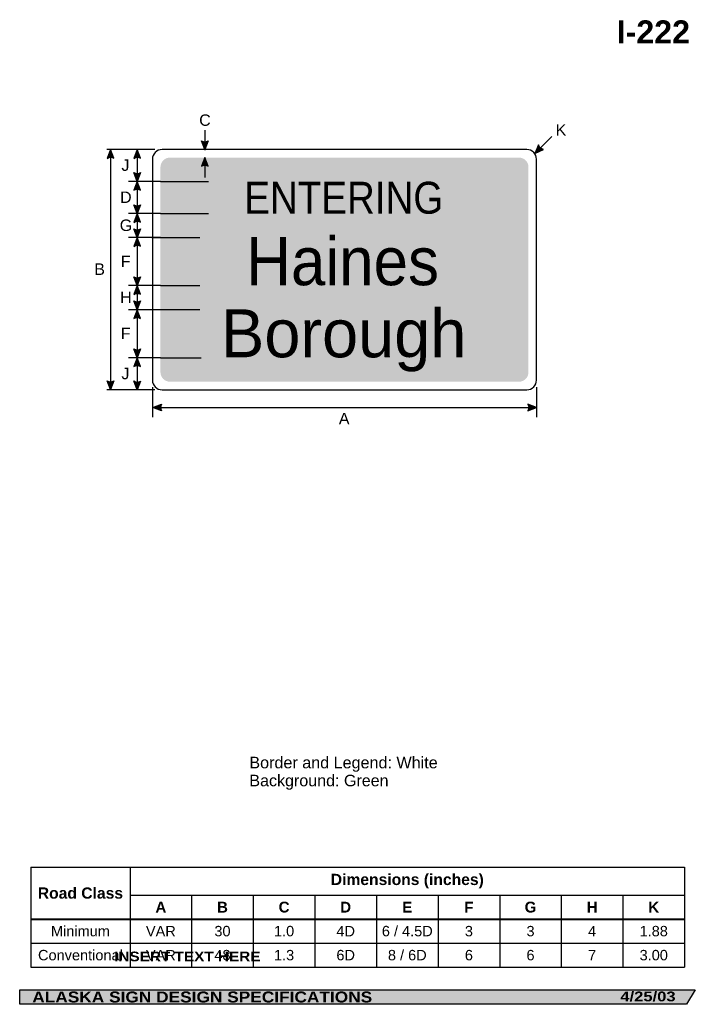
# Model space of a CAD drawing. Header units: feet. Extents: x 7 to 92, y 0 to 123.
import ezdxf
from ezdxf.enums import TextEntityAlignment as Align

# ---------------------------------------------------------------- set-up
doc = ezdxf.new("R2010")
doc.units = ezdxf.units.FT
doc.header["$MEASUREMENT"] = 0
doc.layers.add('Sign', color=7, linetype='Continuous')
doc.styles.add('ARIAL', font='arial.ttf')
doc.styles.add('ARIAL B', font='arialbd.ttf')
doc.styles.add('ARIAL BLACK B', font='ariblk.ttf')
doc.styles.add('ARIAL BLACK BI', font='ariblk.ttf')
doc.styles.add('FHWA SERIES D2000EX', font='txt')

# ---------------------------------------------------------------- blocks, each defined once
blk = doc.blocks.new('*T2')
at = {"color": 0, "linetype": 'ByBlock', "lineweight": -2, "transparency": 16777216}
for p, q in [((0, 0), (81.70637707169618, 0)), ((0, 0), (0, -12.50373480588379)), ((12.40637707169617, 0), (12.40637707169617, -12.50373480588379)), ((81.70637707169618, 0), (81.70637707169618, -12.50373480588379)), ((12.40637707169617, -3.503734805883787), (81.70637707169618, -3.503734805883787)), ((20.10637707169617, -3.503734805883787), (20.10637707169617, -12.50373480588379)), ((27.80637707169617, -3.503734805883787), (27.80637707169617, -12.50373480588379)), ((35.50637707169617, -3.503734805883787), (35.50637707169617, -12.50373480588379)), ((43.20637707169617, -3.503734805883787), (43.20637707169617, -12.50373480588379)), ((50.90637707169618, -3.503734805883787), (50.90637707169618, -12.50373480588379)), ((58.60637707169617, -3.503734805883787), (58.60637707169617, -12.50373480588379)), ((66.30637707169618, -3.503734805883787), (66.30637707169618, -12.50373480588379)), ((74.00637707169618, -3.503734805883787), (74.00637707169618, -12.50373480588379)), ((0, -6.503734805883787), (81.70637707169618, -6.503734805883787)), ((0, -9.503734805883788), (81.70637707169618, -9.503734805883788)), ((0, -12.50373480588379), (81.70637707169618, -12.50373480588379))]:
    blk.add_line(p, q, dxfattribs=at)
at = {"color": 18, "transparency": 16777216, "attachment_point": 5}
for s, insert, char_height, width, style in [('Dimensions (inches)', (47.05637707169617, -1.751867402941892), 1.399999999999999, 69.18, 'ARIAL B'), ('Road Class', (6.203188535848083, -3.251867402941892), 1.399999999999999, 12.28637707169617, 'ARIAL B'), ('A', (16.25637707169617, -5.003734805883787), 1.35, 7.58, 'ARIAL B'), ('B', (23.95637707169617, -5.003734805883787), 1.35, 7.58, 'ARIAL B'), ('C', (31.65637707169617, -5.003734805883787), 1.35, 7.58, 'ARIAL B'), ('D', (39.35637707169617, -5.003734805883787), 1.35, 7.58, 'ARIAL B'), ('E', (47.05637707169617, -5.003734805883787), 1.35, 7.58, 'ARIAL B'), ('F', (54.75637707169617, -5.003734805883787), 1.35, 7.58, 'ARIAL B'), ('G', (62.45637707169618, -5.003734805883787), 1.35, 7.58, 'ARIAL B'), ('H', (70.15637707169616, -5.003734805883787), 1.35, 7.58, 'ARIAL B'), ('K', (77.85637707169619, -5.003734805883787), 1.35, 7.58, 'ARIAL B'), ('Minimum', (6.203188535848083, -8.003734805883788), 1.3, 12.28637707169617, 'ARIAL'), ('VAR', (16.25637707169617, -8.003734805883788), 1.3, 7.58, 'ARIAL'), ('30', (23.95637707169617, -8.003734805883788), 1.3, 7.58, 'ARIAL'), ('1.0', (31.65637707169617, -8.003734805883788), 1.3, 7.58, 'ARIAL'), ('4D', (39.35637707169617, -8.003734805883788), 1.3, 7.58, 'ARIAL'), ('6 / 4.5D', (47.05637707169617, -8.003734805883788), 1.3, 7.58, 'ARIAL'), ('3', (54.75637707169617, -8.003734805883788), 1.3, 7.58, 'ARIAL'), ('3', (62.45637707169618, -8.003734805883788), 1.3, 7.58, 'ARIAL'), ('4', (70.15637707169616, -8.003734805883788), 1.3, 7.58, 'ARIAL'), ('1.88', (77.85637707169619, -8.003734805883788), 1.3, 7.58, 'ARIAL'), ('Conventional', (6.203188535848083, -11.00373480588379), 1.3, 12.28637707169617, 'ARIAL'), ('VAR', (16.25637707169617, -11.00373480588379), 1.3, 7.58, 'ARIAL'), ('48', (23.95637707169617, -11.00373480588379), 1.3, 7.58, 'ARIAL'), ('1.3', (31.65637707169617, -11.00373480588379), 1.3, 7.58, 'ARIAL'), ('6D', (39.35637707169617, -11.00373480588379), 1.3, 7.58, 'ARIAL'), ('8 / 6D', (47.05637707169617, -11.00373480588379), 1.3, 7.58, 'ARIAL'), ('6', (54.75637707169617, -11.00373480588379), 1.3, 7.58, 'ARIAL'), ('6', (62.45637707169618, -11.00373480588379), 1.3, 7.58, 'ARIAL'), ('7', (70.15637707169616, -11.00373480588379), 1.3, 7.58, 'ARIAL'), ('3.00', (77.85637707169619, -11.00373480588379), 1.3, 7.58, 'ARIAL')]:
    blk.add_mtext(s, dxfattribs=dict(at, insert=insert, char_height=char_height, width=width, style=style))

msp = doc.modelspace()

# ---------------------------------------------------------------- hatches: boundary and pattern name
h = msp.add_hatch(color=256)
h.dxf.hatch_style = 1
edge = h.paths.add_edge_path()
edge.add_line((19.15177441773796, 106.0003750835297), (18.74139681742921, 107.0893071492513))
edge.add_line((18.74139681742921, 107.0893071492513), (18.33385366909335, 105.9911591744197))
edge.add_arc((18.7495965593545, 105.3938123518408), 0.7277811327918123, 56.45386549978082, 124.8372384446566, ccw=False)
h = msp.add_hatch(color=256)
h.dxf.hatch_style = 1
edge = h.paths.add_edge_path()
edge.add_line((22.49371094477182, 106.0003750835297), (22.08333334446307, 107.0893071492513))
edge.add_line((22.08333334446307, 107.0893071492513), (21.67579019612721, 105.9911591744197))
edge.add_arc((22.09153308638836, 105.3938123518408), 0.7277811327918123, 56.45386549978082, 124.8372384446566, ccw=False)
h = msp.add_hatch(color=256)
h.dxf.hatch_style = 1
edge = h.paths.add_edge_path()
edge.add_line((30.96165729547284, 108.1842130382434), (30.55127969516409, 107.0952809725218))
edge.add_line((30.55127969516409, 107.0952809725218), (30.14373654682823, 108.1934289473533))
edge.add_arc((30.55947943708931, 108.7907757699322), 0.727781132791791, 235.1627615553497, 303.5461345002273)
h = msp.add_hatch(color=256)
h.dxf.hatch_style = 1
edge = h.paths.add_edge_path()
edge.add_line((72.25442784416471, 107.6674386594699), (71.80389682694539, 106.5944966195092))
edge.add_line((71.80389682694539, 106.5944966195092), (72.85477682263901, 107.1118665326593))
edge.add_arc((72.96347971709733, 107.8314838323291), 0.7277811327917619, 193.0266678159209, 261.41004076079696, ccw=False)
at = {"true_color": 0xffffff}
h = msp.add_hatch(color=7, dxfattribs=at)
h.dxf.hatch_style = 1
edge = h.paths.add_edge_path()
edge.add_line((30.96165729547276, 105.0055681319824), (30.55127969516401, 106.094500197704))
edge.add_line((30.55127969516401, 106.094500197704), (30.14373654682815, 104.9963522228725))
edge.add_arc((30.55947943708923, 104.3990054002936), 0.7277811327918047, 56.45386549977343, 124.8372384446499, ccw=False)
h = msp.add_hatch(color=256)
h.dxf.hatch_style = 1
edge = h.paths.add_edge_path()
edge.add_line((22.49371094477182, 104.2089119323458), (22.08333334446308, 103.1199798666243))
edge.add_line((22.08333334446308, 103.1199798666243), (21.67579019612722, 104.2181278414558))
edge.add_arc((22.09153308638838, 104.8154746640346), 0.7277811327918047, 235.1627615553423, 303.5461345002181)
h = msp.add_hatch(color=256)
h.dxf.hatch_style = 1
edge = h.paths.add_edge_path()
edge.add_line((22.49371094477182, 102.0250739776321), (22.08333334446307, 103.1140060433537))
edge.add_line((22.08333334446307, 103.1140060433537), (21.67579019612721, 102.0158580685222))
edge.add_arc((22.09153308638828, 101.4185112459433), 0.7277811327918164, 56.45386549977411, 124.83723844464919, ccw=False)
h = msp.add_hatch(color=256)
h.dxf.hatch_style = 1
edge = h.paths.add_edge_path()
edge.add_line((22.49371094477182, 100.1935209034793), (22.08333334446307, 99.10458883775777))
edge.add_line((22.08333334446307, 99.10458883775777), (21.67579019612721, 100.2027368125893))
edge.add_arc((22.09153308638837, 100.8000836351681), 0.7277811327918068, 235.1627615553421, 303.5461345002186)
h = msp.add_hatch(color=256)
h.dxf.hatch_style = 1
edge = h.paths.add_edge_path()
edge.add_line((22.49371094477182, 98.00968294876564), (22.08333334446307, 99.09861501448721))
edge.add_line((22.08333334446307, 99.09861501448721), (21.67579019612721, 98.0004670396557))
edge.add_arc((22.09153308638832, 97.40312021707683), 0.7277811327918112, 56.453865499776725, 124.8372384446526, ccw=False)
h = msp.add_hatch(color=256)
h.dxf.hatch_style = 1
edge = h.paths.add_edge_path()
edge.add_line((22.49371094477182, 97.19198486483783), (22.08333334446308, 96.10305279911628))
edge.add_line((22.08333334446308, 96.10305279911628), (21.67579019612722, 97.2012007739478))
edge.add_arc((22.09153308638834, 97.79854759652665), 0.727781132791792, 235.1627615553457, 303.5461345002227)
h = msp.add_hatch(color=256)
h.dxf.hatch_style = 1
edge = h.paths.add_edge_path()
edge.add_line((22.49371094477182, 95.00814691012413), (22.08333334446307, 96.09707897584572))
edge.add_line((22.08333334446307, 96.09707897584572), (21.67579019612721, 94.99893100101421))
edge.add_arc((22.0915330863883, 94.40158417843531), 0.7277811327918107, 56.45386549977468, 124.83723844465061, ccw=False)
h = msp.add_hatch(color=256)
h.dxf.hatch_style = 1
edge = h.paths.add_edge_path()
edge.add_line((22.49371094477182, 91.19329710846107), (22.08333334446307, 90.10436504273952))
edge.add_line((22.08333334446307, 90.10436504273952), (21.67579019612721, 91.20251301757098))
edge.add_arc((22.0915330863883, 91.79985984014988), 0.7277811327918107, 235.1627615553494, 303.5461345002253)
h = msp.add_hatch(color=256)
h.dxf.hatch_style = 1
edge = h.paths.add_edge_path()
edge.add_line((22.49371094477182, 89.00945915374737), (22.08333334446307, 90.09839121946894))
edge.add_line((22.08333334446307, 90.09839121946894), (21.67579019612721, 89.00024324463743))
edge.add_arc((22.09153308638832, 88.40289642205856), 0.7277811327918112, 56.453865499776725, 124.8372384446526, ccw=False)
h = msp.add_hatch(color=256)
h.dxf.hatch_style = 1
edge = h.paths.add_edge_path()
edge.add_line((22.49371094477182, 88.18773019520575), (22.08333334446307, 87.0987981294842))
edge.add_line((22.08333334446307, 87.0987981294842), (21.67579019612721, 88.1969461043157))
edge.add_arc((22.09153308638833, 88.79429292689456), 0.7277811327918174, 235.1627615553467, 303.546134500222)
h = msp.add_hatch(color=256)
h.dxf.hatch_style = 1
edge = h.paths.add_edge_path()
edge.add_line((22.49371094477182, 86.00389224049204), (22.08333334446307, 87.09282430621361))
edge.add_line((22.08333334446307, 87.09282430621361), (21.67579019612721, 85.99467633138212))
edge.add_arc((22.0915330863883, 85.39732950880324), 0.7277811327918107, 56.45386549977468, 124.83723844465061, ccw=False)
h = msp.add_hatch(color=256)
h.dxf.hatch_style = 1
edge = h.paths.add_edge_path()
edge.add_line((22.49371094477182, 82.18664173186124), (22.08333334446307, 81.0977096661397))
edge.add_line((22.08333334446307, 81.0977096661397), (21.67579019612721, 82.1958576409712))
edge.add_arc((22.09153308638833, 82.79320446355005), 0.7277811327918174, 235.1627615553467, 303.546134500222)
h = msp.add_hatch(color=256)
h.dxf.hatch_style = 1
edge = h.paths.add_edge_path()
edge.add_line((22.49371094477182, 80.00280377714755), (22.08333334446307, 81.09173584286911))
edge.add_line((22.08333334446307, 81.09173584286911), (21.67579019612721, 79.99358786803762))
edge.add_arc((22.09153308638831, 79.39624104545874), 0.7277811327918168, 56.453865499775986, 124.83723844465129, ccw=False)
h = msp.add_hatch(color=256)
h.dxf.hatch_style = 1
edge = h.paths.add_edge_path()
edge.add_line((19.15177441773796, 78.21023584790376), (18.74139681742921, 77.12130378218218))
edge.add_line((18.74139681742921, 77.12130378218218), (18.33385366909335, 78.2194517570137))
edge.add_arc((18.74959655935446, 78.81679857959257), 0.7277811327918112, 235.1627615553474, 303.5461345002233)
h = msp.add_hatch(color=256)
h.dxf.hatch_style = 1
edge = h.paths.add_edge_path()
edge.add_line((22.49371094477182, 78.17823921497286), (22.08333334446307, 77.0893071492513))
edge.add_line((22.08333334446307, 77.0893071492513), (21.67579019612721, 78.18745512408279))
edge.add_arc((22.09153308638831, 78.78480194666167), 0.7277811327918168, 235.1627615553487, 303.546134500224)
h = msp.add_hatch(color=256)
h.dxf.hatch_style = 1
edge = h.paths.add_edge_path()
edge.add_line((25.12158530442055, 74.45386536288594), (24.03306350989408, 74.8653299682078))
edge.add_line((24.03306350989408, 74.8653299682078), (25.13161783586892, 75.27177650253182))
edge.add_arc((25.72854927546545, 74.85543741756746), 0.7277811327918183, 145.1055563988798, 213.4889293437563)
h = msp.add_hatch(color=256)
h.dxf.hatch_style = 1
edge = h.paths.add_edge_path()
edge.add_line((70.9028620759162, 74.45386536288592), (71.9913838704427, 74.8653299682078))
edge.add_line((71.9913838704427, 74.8653299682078), (70.89282954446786, 75.2717765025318))
edge.add_arc((70.29589810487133, 74.85543741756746), 0.7277811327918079, -33.488929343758, 34.894443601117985, ccw=False)
at = {"layer": 'Sign', "true_color": 0x00773b}
h = msp.add_hatch(color=116, dxfattribs=at)
edge = h.paths.add_edge_path(flags=0)
edge.add_spline(control_points=[(26.19138336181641, 106.0893071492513), (26.19138336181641, 106.0893071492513), (69.79138437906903, 106.0893071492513), (69.79138437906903, 106.0893071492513), (70.4536821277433, 106.0893071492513), (70.9913838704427, 105.5516054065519), (70.9913838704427, 104.8893076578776), (70.9913838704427, 104.8893076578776), (70.9913838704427, 79.289306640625), (70.9913838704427, 79.289306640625), (70.9913838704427, 78.62700889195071), (70.4536821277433, 78.08930714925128), (69.79138437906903, 78.08930714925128), (69.79138437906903, 78.08930714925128), (26.19138336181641, 78.08930714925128), (26.19138336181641, 78.08930714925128), (25.5290856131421, 78.08930714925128), (24.99138387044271, 78.62700889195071), (24.99138387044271, 79.289306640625), (24.99138387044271, 79.289306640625), (24.99138387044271, 104.8893076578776), (24.99138387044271, 104.8893076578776), (24.99138387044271, 105.5516054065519), (25.5290856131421, 106.0893071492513), (26.19138336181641, 106.0893071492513)], knot_values=[0, 0, 0, 0, 1, 1, 1, 2, 2, 2, 3, 3, 3, 4, 4, 4, 5, 5, 5, 6, 6, 6, 7, 7, 7, 8, 8, 8, 8], degree=3, periodic=0)
at = {"layer": 'Sign', "true_color": 0x000000}
msp.add_hatch(color=18, dxfattribs=at).paths.add_polyline_path([(7.399373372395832, 2.133735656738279), (91.84195454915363, 2.133735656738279), (90.75006357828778, 0.3343149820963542), (7.402168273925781, 0.3343149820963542)], flags=0)

# ---------------------------------------------------------------- linework, layer by layer
for p, q in [((8.78799372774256, 17.47135933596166), (90.49437079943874, 17.47135933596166)), ((8.78799372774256, 10.99669389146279), (90.49437079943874, 10.99669389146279)), ((8.78799372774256, 10.93855516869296), (90.49437079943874, 10.93855516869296))]:
    msp.add_line(p, q)
for points in [[(19.15177441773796, 106.0003750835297), (18.74139681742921, 107.0893071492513), (18.33385366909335, 105.9911591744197, -0.307560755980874), (19.15177441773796, 106.0003750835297, -4.141293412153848)], [(22.49371094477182, 106.0003750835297), (22.08333334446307, 107.0893071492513), (21.67579019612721, 105.9911591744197, -0.307560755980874), (22.49371094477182, 106.0003750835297, -4.141293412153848)], [(30.96165729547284, 108.1842130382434), (30.55127969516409, 107.0952809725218), (30.14373654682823, 108.1934289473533, 0.307560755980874), (30.96165729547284, 108.1842130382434, 4.141293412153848)], [(72.25442784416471, 107.6674386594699), (71.80389682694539, 106.5944966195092), (72.85477682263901, 107.1118665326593, -0.307560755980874), (72.25442784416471, 107.6674386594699, -4.141293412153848)], [(22.49371094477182, 104.2089119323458), (22.08333334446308, 103.1199798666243), (21.67579019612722, 104.2181278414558, 0.307560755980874), (22.49371094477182, 104.2089119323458, 4.141293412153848)], [(22.49371094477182, 102.0250739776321), (22.08333334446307, 103.1140060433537), (21.67579019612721, 102.0158580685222, -0.307560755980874), (22.49371094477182, 102.0250739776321, -4.141293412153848)], [(22.49371094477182, 100.1935209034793), (22.08333334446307, 99.10458883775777), (21.67579019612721, 100.2027368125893, 0.307560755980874), (22.49371094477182, 100.1935209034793, 4.141293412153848)], [(22.49371094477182, 98.00968294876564), (22.08333334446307, 99.09861501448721), (21.67579019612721, 98.0004670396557, -0.307560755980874), (22.49371094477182, 98.00968294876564, -4.141293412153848)], [(22.49371094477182, 97.19198486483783), (22.08333334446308, 96.10305279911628), (21.67579019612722, 97.2012007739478, 0.307560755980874), (22.49371094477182, 97.19198486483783, 4.141293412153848)], [(22.49371094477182, 95.00814691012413), (22.08333334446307, 96.09707897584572), (21.67579019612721, 94.99893100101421, -0.307560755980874), (22.49371094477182, 95.00814691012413, -4.141293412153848)], [(22.49371094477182, 91.19329710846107), (22.08333334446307, 90.10436504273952), (21.67579019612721, 91.20251301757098, 0.307560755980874), (22.49371094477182, 91.19329710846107, 4.141293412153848)], [(22.49371094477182, 89.00945915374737), (22.08333334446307, 90.09839121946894), (21.67579019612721, 89.00024324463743, -0.307560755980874), (22.49371094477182, 89.00945915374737, -4.141293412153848)], [(22.49371094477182, 88.18773019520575), (22.08333334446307, 87.0987981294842), (21.67579019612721, 88.1969461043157, 0.307560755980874), (22.49371094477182, 88.18773019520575, 4.141293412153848)], [(22.49371094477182, 86.00389224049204), (22.08333334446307, 87.09282430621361), (21.67579019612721, 85.99467633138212, -0.307560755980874), (22.49371094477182, 86.00389224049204, -4.141293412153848)], [(22.49371094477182, 82.18664173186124), (22.08333334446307, 81.0977096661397), (21.67579019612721, 82.1958576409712, 0.307560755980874), (22.49371094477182, 82.18664173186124, 4.141293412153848)], [(22.49371094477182, 80.00280377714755), (22.08333334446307, 81.09173584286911), (21.67579019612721, 79.99358786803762, -0.307560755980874), (22.49371094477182, 80.00280377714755, -4.141293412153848)], [(19.15177441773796, 78.21023584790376), (18.74139681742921, 77.12130378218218), (18.33385366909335, 78.2194517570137, 0.307560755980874), (19.15177441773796, 78.21023584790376, 4.141293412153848)], [(22.49371094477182, 78.17823921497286), (22.08333334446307, 77.0893071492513), (21.67579019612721, 78.18745512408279, 0.307560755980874), (22.49371094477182, 78.17823921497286, 4.141293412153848)], [(25.12158530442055, 74.45386536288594), (24.03306350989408, 74.8653299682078), (25.13161783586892, 75.27177650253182, 0.307560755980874), (25.12158530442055, 74.45386536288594, 4.141293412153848)], [(70.9028620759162, 74.45386536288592), (71.9913838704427, 74.8653299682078), (70.89282954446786, 75.2717765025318, -0.307560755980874), (70.9028620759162, 74.45386536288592, -4.141293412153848)]]:
    msp.add_lwpolyline(points, format="xyb")
at = {"color": 7, "true_color": 0xffffff}
msp.add_lwpolyline([(30.96165729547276, 105.0055681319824), (30.55127969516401, 106.094500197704), (30.14373654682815, 104.9963522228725, -0.307560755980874), (30.96165729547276, 105.0055681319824, -4.141293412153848)], format="xyb", dxfattribs=at)
at = {"layer": 'Sign', "color": 18, "lineweight": -3, "true_color": 0x000000}
for p, q in [((30.55127969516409, 109.5267918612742), (30.55127969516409, 107.0267918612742)), ((71.80389682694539, 106.5944966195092), (73.92521717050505, 108.7158169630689)), ((24.27884165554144, 107.0893071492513), (18.27884165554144, 107.0893071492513)), ((18.74139681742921, 107.1153299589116), (18.74139681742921, 77.11532995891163)), ((22.08333334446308, 107.0893071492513), (22.08333334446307, 77.08333332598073)), ((24.99176533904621, 103.1140060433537), (20.99176533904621, 103.1140060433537)), ((24.99176534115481, 99.09861501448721), (20.99176534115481, 99.09861501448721)), ((24.99103036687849, 96.09707897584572), (20.99103036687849, 96.09707897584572)), ((24.99176533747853, 90.09839121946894), (20.99176533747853, 90.09839121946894)), ((24.99168395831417, 87.09282430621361), (20.99168395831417, 87.09282430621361)), ((24.99176533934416, 81.09173584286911), (20.99176533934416, 81.09173584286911)), ((24.27884165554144, 77.0893071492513), (18.27884165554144, 77.0893071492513)), ((23.99138387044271, 77.41145832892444), (23.99138387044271, 73.65700022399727)), ((71.9913838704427, 77.41145832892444), (71.9913838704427, 73.65700022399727)), ((24.03306350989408, 74.8653299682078), (72.03306350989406, 74.8653299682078))]:
    msp.add_line(p, q, dxfattribs=at)
at = {"layer": 'Sign', "color": 7, "lineweight": -3, "true_color": 0xffffff}
for p, q in [((30.55127969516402, 106.094500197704), (30.55127969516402, 103.594500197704)), ((24.99176534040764, 103.114023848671), (30.99176534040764, 103.114023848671)), ((24.99176534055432, 99.09839885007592), (30.99176534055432, 99.09839885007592)), ((23.92888570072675, 96.09578705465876), (29.92888569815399, 96.09596276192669)), ((24.99176536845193, 90.10110982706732), (29.92888387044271, 90.10110982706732)), ((24.9813487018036, 87.09839123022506), (29.92888387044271, 87.09839123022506)), ((24.99176536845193, 81.09173584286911), (30.07509867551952, 81.09173584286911))]:
    msp.add_line(p, q, dxfattribs=at)
at = {"layer": 'Sign', "color": 250, "lineweight": -3, "true_color": 0x1f1a17}
msp.add_lwpolyline([(7.399373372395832, 2.133735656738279), (91.84195454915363, 2.133735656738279), (90.75006357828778, 0.3343149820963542), (7.402168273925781, 0.3343149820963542)], close=True, dxfattribs=at)
at = {"layer": 'Sign', "color": 18, "lineweight": -3, "true_color": 0x000000}
msp.add_open_spline([(25.19138336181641, 107.0893071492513), (25.19138336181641, 107.0893071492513), (70.79138437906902, 107.0893071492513), (70.79138437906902, 107.0893071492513), (71.4536821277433, 107.0893071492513), (71.9913838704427, 106.5516054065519), (71.9913838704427, 105.8893076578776), (71.9913838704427, 105.8893076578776), (71.9913838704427, 78.289306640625), (71.9913838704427, 78.289306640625), (71.9913838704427, 77.62700889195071), (71.4536821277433, 77.0893071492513), (70.79138437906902, 77.0893071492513), (70.79138437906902, 77.0893071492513), (25.19138336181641, 77.0893071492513), (25.19138336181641, 77.0893071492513), (24.5290856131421, 77.0893071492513), (23.99138387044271, 77.62700889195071), (23.99138387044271, 78.289306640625), (23.99138387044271, 78.289306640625), (23.99138387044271, 105.8893076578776), (23.99138387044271, 105.8893076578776), (23.99138387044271, 106.5516054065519), (24.5290856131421, 107.0893071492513), (25.19138336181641, 107.0893071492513)], degree=3, knots=[0, 0, 0, 0, 1, 1, 1, 2, 2, 2, 3, 3, 3, 4, 4, 4, 5, 5, 5, 6, 6, 6, 7, 7, 7, 8, 8, 8, 8], dxfattribs=at)

# ---------------------------------------------------------------- block references
msp.add_blockref('*T2', (8.787993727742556, 17.47135933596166))

# ---------------------------------------------------------------- texts
at = {"layer": 'Sign', "color": 18, "true_color": 0x000000}
for s, height, style, p, p2 in [('I-222', 2.876726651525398, 'ARIAL B', (82.01738159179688, 120.3452796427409), (91.1773815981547, 120.3452796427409)), ('C', 1.427342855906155, 'ARIAL', (29.83512878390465, 110.0520940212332), (31.27512884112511, 110.0520940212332)), ('K', 1.438096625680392, 'ARIAL', (74.38559723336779, 108.8213938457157), (75.72559722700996, 108.8213938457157)), ('J', 1.431640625, 'ARIAL', (20.11563237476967, 104.4283119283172), (21.11563237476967, 104.4283119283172)), ('D', 1.427342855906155, 'ARIAL', (19.95063273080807, 100.4204994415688), (21.39063278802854, 100.4204994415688)), ('G', 1.43563083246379, 'ARIAL', (19.90563329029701, 96.9178952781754), (21.46563323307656, 96.9178952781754)), ('F', 1.42967229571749, 'ARIAL', (20.03313318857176, 92.41789528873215), (21.25313321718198, 92.41789528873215)), ('B', 1.438096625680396, 'ARIAL', (16.7171274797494, 91.4353299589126), (18.05712747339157, 91.4353299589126)), ('H', 1.427342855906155, 'ARIAL', (19.95063273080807, 87.91529112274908), (21.39063278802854, 87.91529112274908)), ('F', 1.42967229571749, 'ARIAL', (20.03313318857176, 83.4126869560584), (21.25313321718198, 83.4126869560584)), ('J', 1.431640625, 'ARIAL', (20.11563237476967, 78.40333332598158), (21.11563237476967, 78.40333332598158)), ('A', 1.434945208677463, 'ARIAL', (47.28396194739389, 72.76940205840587), (48.62396194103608, 72.76940205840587)), ('Border and Legend: White', 1.443374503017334, 'ARIAL', (36.10367572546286, 29.80786437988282), (59.64367640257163, 29.80786437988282)), ('Background: Green', 1.436283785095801, 'ARIAL', (36.10367572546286, 27.56786437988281), (53.50367574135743, 27.56786437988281))]:
    msp.add_text(s, height=height, dxfattribs=dict(at, style=style)).set_placement(p, p2, align=Align.ALIGNED)
at = {"layer": 'Sign', "color": 7, "true_color": 0xffffff}
for s, height, style, p, p2 in [('ENTERING', 3.990685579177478, 'FHWA SERIES D2000EX', (35.47605053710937, 99.07801591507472), (60.34005085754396, 99.07801591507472)), ('Haines', 6.002520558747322, 'FHWA SERIES D2000EX', (35.72055053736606, 90.14860535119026), (59.80388387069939, 90.14860535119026)), ('Borough', 5.994345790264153, 'FHWA SERIES D2000EX', (32.56430053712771, 81.14600118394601), (63.23096720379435, 81.14600118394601)), ('INSERT TEXT HERE', 1.208120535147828, 'ARIAL BLACK B', (19.20907338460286, 5.708399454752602), (37.49240366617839, 5.708399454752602)), ('ALASKA SIGN DESIGN SPECIFICATIONS', 1.370356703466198, 'ARIAL BLACK BI', (8.970644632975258, 0.5627982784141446), (51.45731099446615, 0.5627982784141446)), ('4/25/03', 1.227000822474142, 'ARIAL BLACK BI', (82.47445170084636, 0.7043380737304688), (89.3744481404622, 0.7043380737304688))]:
    msp.add_text(s, height=height, dxfattribs=dict(at, style=style)).set_placement(p, p2, align=Align.ALIGNED)

doc.saveas('drawing.dxf')
